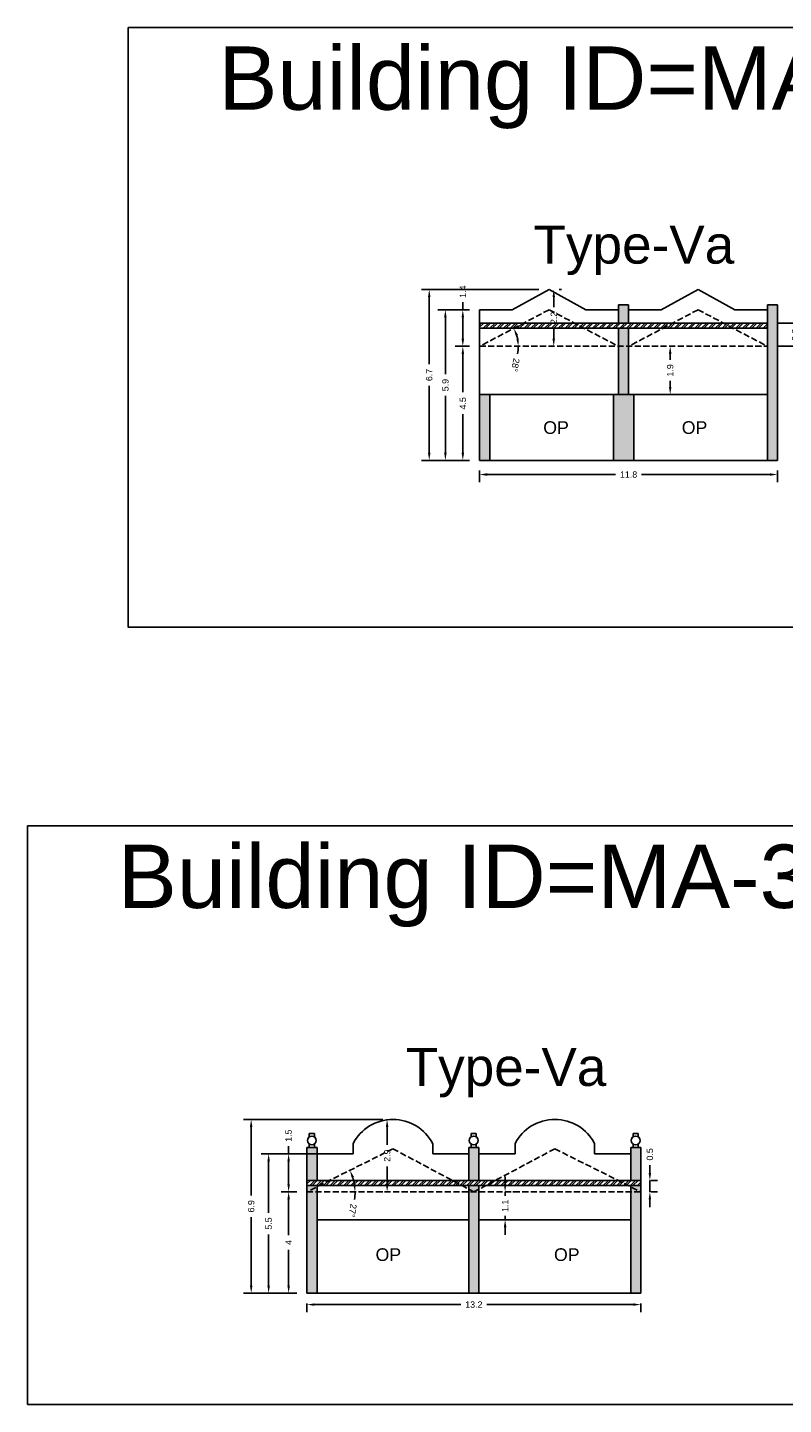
# Model space of a CAD drawing. Header units: metres. Extents: x 3416649 to 3417100, y -6712966 to -6712690.
# Tile 58 of 72: x 3416974 to 3417004, y -6712805 to -6712750. Entities that reach past the tile are written whole.
import ezdxf

# ---------------------------------------------------------------- set-up
doc = ezdxf.new("R2010")
doc.units = ezdxf.units.M
doc.linetypes.add('ACAD_ISO02W100', pattern=[15, 12, -3])
doc.layers.add('Dotted', color=7, linetype='ACAD_ISO02W100', plot=False)
doc.styles.get("Standard").update_dxf_attribs({"font": 'arial.ttf'})
doc.dimstyles.new('ISO-25', dxfattribs={"dimtxt": 0.25, "dimasz": 0.3, "dimexe": 0.3, "dimexo": 0.4, "dimgap": 0.2, "dimtad": 0, "dimdec": 1, "dimdsep": 46, "dimtxsty": 'Standard', "dimcen": 2.5, "dimadec": 0, "dimazin": 0, "dimtfac": 1, "dimtdec": 1, "dimtmove": 0, "dimatfit": 3, "dimfxl": 1, "dimarcsym": 0})

# ---------------------------------------------------------------- blocks, each defined once
blk = doc.blocks.new('*D238')
at = {"color": 0, "lineweight": -2, "transparency": 16777216}
for p, q in [((3416991.816, -6712767.777), (3416991.816, -6712768.237)), ((3416992.116, -6712767.937), (3416997.183, -6712767.937)), ((3417003.276, -6712767.937), (3416998.209, -6712767.937)), ((3417003.576, -6712767.777), (3417003.576, -6712768.237))]:
    blk.add_line(p, q, dxfattribs=at)
at = {"color": 0, "transparency": 16777216}
for points in [[(3416992.116, -6712767.887), (3416992.116, -6712767.987), (3416991.816, -6712767.937)], [(3417003.276, -6712767.887), (3417003.276, -6712767.987), (3417003.576, -6712767.937)]]:
    blk.add_solid(points, dxfattribs=at)
at = {"layer": 'Defpoints', "color": 0, "transparency": 16777216}
for p in [(3416991.816, -6712767.377), (3417003.576, -6712767.377), (3417003.576, -6712767.937)]:
    blk.add_point(p, dxfattribs=at)
at = {"color": 0, "transparency": 16777216, "insert": (3416997.696, -6712767.937), "char_height": 0.25, "attachment_point": 5}
blk.add_mtext('11.8', dxfattribs=at)
blk = doc.blocks.new('*D239')
at = {"color": 0, "lineweight": -2, "transparency": 16777216}
for start, end in [(11.2684, 16.4556), (348.7316, 360)]:
    blk.add_arc((3416991.816, -6712762.877), 1.528, start, end, dxfattribs=at)
at = {"color": 0, "transparency": 16777216}
for points in [[(3416993.235, -6712762.463), (3416993.328, -6712762.425), (3416993.168, -6712762.166)], [(3416993.364, -6712762.573), (3416993.265, -6712762.583), (3416993.344, -6712762.877)]]:
    blk.add_solid(points, dxfattribs=at)
at = {"layer": 'Defpoints', "color": 0, "transparency": 16777216}
for p in [(3416994.556, -6712761.437), (3416993.265, -6712762.393), (3416991.816, -6712762.877), (3416991.816, -6712762.877), (3417003.176, -6712762.877)]:
    blk.add_point(p, dxfattribs=at)
at = {"color": 0, "transparency": 16777216, "insert": (3416993.227, -6712763.614), "char_height": 0.25, "attachment_point": 5, "rotation": 258.7316}
blk.add_mtext('28°', dxfattribs=at)
blk = doc.blocks.new('*D240')
at = {"color": 0, "lineweight": -2, "transparency": 16777216}
for p, q in [((3416991.416, -6712762.877), (3416990.853, -6712762.877)), ((3416991.153, -6712763.177), (3416991.153, -6712764.693)), ((3416991.153, -6712767.077), (3416991.153, -6712765.56)), ((3416991.416, -6712767.377), (3416990.853, -6712767.377))]:
    blk.add_line(p, q, dxfattribs=at)
at = {"color": 0, "transparency": 16777216}
for points in [[(3416991.103, -6712763.177), (3416991.203, -6712763.177), (3416991.153, -6712762.877)], [(3416991.103, -6712767.077), (3416991.203, -6712767.077), (3416991.153, -6712767.377)]]:
    blk.add_solid(points, dxfattribs=at)
at = {"layer": 'Defpoints', "color": 0, "transparency": 16777216}
for p in [(3416991.153, -6712762.877), (3416991.816, -6712762.877), (3416991.816, -6712767.377)]:
    blk.add_point(p, dxfattribs=at)
at = {"color": 0, "transparency": 16777216, "insert": (3416991.153, -6712765.127), "char_height": 0.25, "attachment_point": 5, "rotation": 90}
blk.add_mtext('4.5', dxfattribs=at)
blk = doc.blocks.new('*D241')
at = {"color": 0, "lineweight": -2, "transparency": 16777216}
for p, q in [((3416991.153, -6712761.437), (3416991.153, -6712761.137)), ((3416991.416, -6712761.437), (3416990.853, -6712761.437)), ((3416991.153, -6712762.577), (3416991.153, -6712761.737)), ((3416991.416, -6712762.877), (3416990.853, -6712762.877))]:
    blk.add_line(p, q, dxfattribs=at)
at = {"color": 0, "transparency": 16777216}
for points in [[(3416991.103, -6712761.737), (3416991.203, -6712761.737), (3416991.153, -6712761.437)], [(3416991.103, -6712762.577), (3416991.203, -6712762.577), (3416991.153, -6712762.877)]]:
    blk.add_solid(points, dxfattribs=at)
at = {"layer": 'Defpoints', "color": 0, "transparency": 16777216}
for p in [(3416991.153, -6712761.437), (3416991.816, -6712761.437), (3416991.816, -6712762.877)]:
    blk.add_point(p, dxfattribs=at)
at = {"color": 0, "transparency": 16777216, "insert": (3416991.153, -6712760.722), "char_height": 0.25, "attachment_point": 5, "rotation": 90}
blk.add_mtext('1.4', dxfattribs=at)
blk = doc.blocks.new('*D242')
at = {"color": 0, "lineweight": -2, "transparency": 16777216}
for p, q in [((3416994.741, -6712760.937), (3416994.741, -6712761.328)), ((3416994.956, -6712760.637), (3416995.041, -6712760.637)), ((3416994.741, -6712762.577), (3416994.741, -6712762.185)), ((3416994.956, -6712762.877), (3416995.041, -6712762.877))]:
    blk.add_line(p, q, dxfattribs=at)
at = {"color": 0, "transparency": 16777216}
for points in [[(3416994.691, -6712760.937), (3416994.791, -6712760.937), (3416994.741, -6712760.637)], [(3416994.691, -6712762.577), (3416994.791, -6712762.577), (3416994.741, -6712762.877)]]:
    blk.add_solid(points, dxfattribs=at)
at = {"layer": 'Defpoints', "color": 0, "transparency": 16777216}
for p in [(3416994.556, -6712760.637), (3416994.556, -6712762.877), (3416994.741, -6712762.877)]:
    blk.add_point(p, dxfattribs=at)
at = {"color": 0, "transparency": 16777216, "insert": (3416994.741, -6712761.757), "char_height": 0.25, "attachment_point": 5, "rotation": 90}
blk.add_mtext('2.2', dxfattribs=at)
blk = doc.blocks.new('*D243')
at = {"color": 0, "lineweight": -2, "transparency": 16777216}
for p, q in [((3416991.416, -6712761.437), (3416990.165, -6712761.437)), ((3416990.465, -6712761.737), (3416990.465, -6712763.979)), ((3416990.465, -6712767.077), (3416990.465, -6712764.835)), ((3416991.416, -6712767.377), (3416990.165, -6712767.377))]:
    blk.add_line(p, q, dxfattribs=at)
at = {"color": 0, "transparency": 16777216}
for points in [[(3416990.415, -6712761.737), (3416990.515, -6712761.737), (3416990.465, -6712761.437)], [(3416990.415, -6712767.077), (3416990.515, -6712767.077), (3416990.465, -6712767.377)]]:
    blk.add_solid(points, dxfattribs=at)
at = {"layer": 'Defpoints', "color": 0, "transparency": 16777216}
for p in [(3416990.465, -6712761.437), (3416991.816, -6712761.437), (3416991.816, -6712767.377)]:
    blk.add_point(p, dxfattribs=at)
at = {"color": 0, "transparency": 16777216, "insert": (3416990.465, -6712764.407), "char_height": 0.25, "attachment_point": 5, "rotation": 90}
blk.add_mtext('5.9', dxfattribs=at)
blk = doc.blocks.new('*D244')
at = {"color": 0, "lineweight": -2, "transparency": 16777216}
for p, q in [((3416994.156, -6712760.637), (3416989.528, -6712760.637)), ((3416989.828, -6712760.937), (3416989.828, -6712763.579)), ((3416989.828, -6712767.077), (3416989.828, -6712764.435)), ((3416991.416, -6712767.377), (3416989.528, -6712767.377))]:
    blk.add_line(p, q, dxfattribs=at)
at = {"color": 0, "transparency": 16777216}
for points in [[(3416989.778, -6712760.937), (3416989.878, -6712760.937), (3416989.828, -6712760.637)], [(3416989.778, -6712767.077), (3416989.878, -6712767.077), (3416989.828, -6712767.377)]]:
    blk.add_solid(points, dxfattribs=at)
at = {"layer": 'Defpoints', "color": 0, "transparency": 16777216}
for p in [(3416989.828, -6712760.637), (3416994.556, -6712760.637), (3416991.816, -6712767.377)]:
    blk.add_point(p, dxfattribs=at)
at = {"color": 0, "transparency": 16777216, "insert": (3416989.828, -6712764.007), "char_height": 0.25, "attachment_point": 5, "rotation": 90}
blk.add_mtext('6.7', dxfattribs=at)
blk = doc.blocks.new('*D245')
at = {"color": 0, "lineweight": -2, "transparency": 16777216}
for p, q in [((3416999.156, -6712762.877), (3416999.037, -6712762.877)), ((3416999.337, -6712763.177), (3416999.337, -6712763.411)), ((3416999.337, -6712764.477), (3416999.337, -6712764.243)), ((3416999.156, -6712764.777), (3416999.037, -6712764.777))]:
    blk.add_line(p, q, dxfattribs=at)
at = {"color": 0, "transparency": 16777216}
for points in [[(3416999.287, -6712763.177), (3416999.387, -6712763.177), (3416999.337, -6712762.877)], [(3416999.287, -6712764.477), (3416999.387, -6712764.477), (3416999.337, -6712764.777)]]:
    blk.add_solid(points, dxfattribs=at)
at = {"layer": 'Defpoints', "color": 0, "transparency": 16777216}
for p in [(3416999.337, -6712762.877), (3416999.556, -6712762.877), (3416999.556, -6712764.777)]:
    blk.add_point(p, dxfattribs=at)
at = {"color": 0, "transparency": 16777216, "insert": (3416999.337, -6712763.827), "char_height": 0.25, "attachment_point": 5, "rotation": 90}
blk.add_mtext('1.9', dxfattribs=at)
blk = doc.blocks.new('*D246')
at = {"color": 0, "lineweight": -2, "transparency": 16777216}
for p, q in [((3417004.268, -6712761.667), (3417004.268, -6712761.367)), ((3417003.576, -6712761.967), (3417004.568, -6712761.967)), ((3417004.268, -6712761.967), (3417004.268, -6712761.994)), ((3417003.576, -6712762.877), (3417004.568, -6712762.877)), ((3417004.268, -6712762.877), (3417004.268, -6712762.85)), ((3417004.268, -6712763.177), (3417004.268, -6712763.477))]:
    blk.add_line(p, q, dxfattribs=at)
at = {"color": 0, "transparency": 16777216}
for points in [[(3417004.218, -6712761.667), (3417004.318, -6712761.667), (3417004.268, -6712761.967)], [(3417004.218, -6712763.177), (3417004.318, -6712763.177), (3417004.268, -6712762.877)]]:
    blk.add_solid(points, dxfattribs=at)
at = {"layer": 'Defpoints', "color": 0, "transparency": 16777216}
for p in [(3417003.176, -6712761.967), (3417004.268, -6712761.967), (3417003.176, -6712762.877)]:
    blk.add_point(p, dxfattribs=at)
at = {"color": 0, "transparency": 16777216, "insert": (3417004.268, -6712762.422), "char_height": 0.25, "attachment_point": 5, "rotation": 90}
blk.add_mtext('0.9', dxfattribs=at)
blk = doc.blocks.new('*D303')
at = {"color": 0, "lineweight": -2, "transparency": 16777216}
for start, end in [(9.0515, 17.5473), (350.9485, 360)]:
    blk.add_arc((3416984.999, -6712796.243), 1.901, start, end, dxfattribs=at)
at = {"color": 0, "transparency": 16777216}
for points in [[(3416986.765, -6712795.689), (3416986.858, -6712795.651), (3416986.699, -6712795.392)], [(3416986.926, -6712795.94), (3416986.826, -6712795.948), (3416986.9, -6712796.243)]]:
    blk.add_solid(points, dxfattribs=at)
at = {"layer": 'Defpoints', "color": 0, "transparency": 16777216}
for p in [(3416988.394, -6712794.543), (3416986.81, -6712795.664), (3416984.999, -6712796.243), (3416984.999, -6712796.243), (3416998.179, -6712796.243)]:
    blk.add_point(p, dxfattribs=at)
at = {"color": 0, "transparency": 16777216, "insert": (3416986.806, -6712796.984), "char_height": 0.25, "attachment_point": 5, "rotation": 260.9485}
blk.add_mtext('27°', dxfattribs=at)
blk = doc.blocks.new('*D304')
at = {"color": 0, "lineweight": -2, "transparency": 16777216}
for p, q in [((3416984.599, -6712796.243), (3416983.979, -6712796.243)), ((3416984.279, -6712796.543), (3416984.279, -6712797.957)), ((3416984.279, -6712799.943), (3416984.279, -6712798.53)), ((3416984.599, -6712800.243), (3416983.979, -6712800.243))]:
    blk.add_line(p, q, dxfattribs=at)
at = {"color": 0, "transparency": 16777216}
for points in [[(3416984.229, -6712796.543), (3416984.329, -6712796.543), (3416984.279, -6712796.243)], [(3416984.229, -6712799.943), (3416984.329, -6712799.943), (3416984.279, -6712800.243)]]:
    blk.add_solid(points, dxfattribs=at)
at = {"layer": 'Defpoints', "color": 0, "transparency": 16777216}
for p in [(3416984.279, -6712796.243), (3416984.999, -6712796.243), (3416984.999, -6712800.243)]:
    blk.add_point(p, dxfattribs=at)
at = {"color": 0, "transparency": 16777216, "insert": (3416984.279, -6712798.243), "char_height": 0.25, "attachment_point": 5, "rotation": 90}
blk.add_mtext('4', dxfattribs=at)
blk = doc.blocks.new('*D305')
at = {"color": 0, "lineweight": -2, "transparency": 16777216}
for p, q in [((3416985.711, -6712794.743), (3416983.979, -6712794.743)), ((3416984.279, -6712794.743), (3416984.279, -6712794.443)), ((3416984.279, -6712795.943), (3416984.279, -6712795.043)), ((3416984.599, -6712796.243), (3416983.979, -6712796.243))]:
    blk.add_line(p, q, dxfattribs=at)
at = {"color": 0, "transparency": 16777216}
for points in [[(3416984.229, -6712795.043), (3416984.329, -6712795.043), (3416984.279, -6712794.743)], [(3416984.229, -6712795.943), (3416984.329, -6712795.943), (3416984.279, -6712796.243)]]:
    blk.add_solid(points, dxfattribs=at)
at = {"layer": 'Defpoints', "color": 0, "transparency": 16777216}
for p in [(3416984.279, -6712794.743), (3416986.111, -6712794.743), (3416984.999, -6712796.243)]:
    blk.add_point(p, dxfattribs=at)
at = {"color": 0, "transparency": 16777216, "insert": (3416984.279, -6712794.026), "char_height": 0.25, "attachment_point": 5, "rotation": 90}
blk.add_mtext('1.5', dxfattribs=at)
blk = doc.blocks.new('*D306')
at = {"color": 0, "lineweight": -2, "transparency": 16777216}
for p, q in [((3416987.994, -6712793.383), (3416987.866, -6712793.383)), ((3416988.166, -6712793.683), (3416988.166, -6712794.383)), ((3416988.166, -6712795.943), (3416988.166, -6712795.243)), ((3416987.994, -6712796.243), (3416987.866, -6712796.243))]:
    blk.add_line(p, q, dxfattribs=at)
at = {"color": 0, "transparency": 16777216}
for points in [[(3416988.116, -6712793.683), (3416988.216, -6712793.683), (3416988.166, -6712793.383)], [(3416988.116, -6712795.943), (3416988.216, -6712795.943), (3416988.166, -6712796.243)]]:
    blk.add_solid(points, dxfattribs=at)
at = {"layer": 'Defpoints', "color": 0, "transparency": 16777216}
for p in [(3416988.394, -6712793.383), (3416988.166, -6712796.243), (3416988.394, -6712796.243)]:
    blk.add_point(p, dxfattribs=at)
at = {"color": 0, "transparency": 16777216, "insert": (3416988.166, -6712794.813), "char_height": 0.25, "attachment_point": 5, "rotation": 90}
blk.add_mtext('2.9', dxfattribs=at)
blk = doc.blocks.new('*D307')
at = {"color": 0, "lineweight": -2, "transparency": 16777216}
for p, q in [((3416984.999, -6712800.643), (3416984.999, -6712800.992)), ((3416985.299, -6712800.692), (3416991.077, -6712800.692)), ((3416997.879, -6712800.692), (3416992.101, -6712800.692)), ((3416998.179, -6712800.643), (3416998.179, -6712800.992))]:
    blk.add_line(p, q, dxfattribs=at)
at = {"color": 0, "transparency": 16777216}
for points in [[(3416985.299, -6712800.642), (3416985.299, -6712800.742), (3416984.999, -6712800.692)], [(3416997.879, -6712800.642), (3416997.879, -6712800.742), (3416998.179, -6712800.692)]]:
    blk.add_solid(points, dxfattribs=at)
at = {"layer": 'Defpoints', "color": 0, "transparency": 16777216}
for p in [(3416984.999, -6712800.243), (3416998.179, -6712800.243), (3416998.179, -6712800.692)]:
    blk.add_point(p, dxfattribs=at)
at = {"color": 0, "transparency": 16777216, "insert": (3416991.589, -6712800.692), "char_height": 0.25, "attachment_point": 5}
blk.add_mtext('13.2', dxfattribs=at)
blk = doc.blocks.new('*D308')
at = {"color": 0, "lineweight": -2, "transparency": 16777216}
for p, q in [((3416992.822, -6712795.943), (3416992.822, -6712795.643)), ((3416992.822, -6712796.243), (3416992.822, -6712796.401)), ((3416993.172, -6712796.243), (3416993.122, -6712796.243)), ((3416992.822, -6712797.343), (3416992.822, -6712797.185)), ((3416993.172, -6712797.343), (3416993.122, -6712797.343)), ((3416992.822, -6712797.643), (3416992.822, -6712797.943))]:
    blk.add_line(p, q, dxfattribs=at)
at = {"color": 0, "transparency": 16777216}
for points in [[(3416992.772, -6712795.943), (3416992.872, -6712795.943), (3416992.822, -6712796.243)], [(3416992.772, -6712797.643), (3416992.872, -6712797.643), (3416992.822, -6712797.343)]]:
    blk.add_solid(points, dxfattribs=at)
at = {"layer": 'Defpoints', "color": 0, "transparency": 16777216}
for p in [(3416992.772, -6712796.243), (3416992.822, -6712796.243), (3416992.772, -6712797.343)]:
    blk.add_point(p, dxfattribs=at)
at = {"color": 0, "transparency": 16777216, "insert": (3416992.822, -6712796.793), "char_height": 0.25, "attachment_point": 5, "rotation": 90}
blk.add_mtext('1.1', dxfattribs=at)
blk = doc.blocks.new('*D309')
at = {"color": 0, "lineweight": -2, "transparency": 16777216}
for p, q in [((3416985.711, -6712794.743), (3416983.19, -6712794.743)), ((3416983.49, -6712795.043), (3416983.49, -6712797.065)), ((3416983.49, -6712799.943), (3416983.49, -6712797.922)), ((3416984.599, -6712800.243), (3416983.19, -6712800.243))]:
    blk.add_line(p, q, dxfattribs=at)
at = {"color": 0, "transparency": 16777216}
for points in [[(3416983.44, -6712795.043), (3416983.54, -6712795.043), (3416983.49, -6712794.743)], [(3416983.44, -6712799.943), (3416983.54, -6712799.943), (3416983.49, -6712800.243)]]:
    blk.add_solid(points, dxfattribs=at)
at = {"layer": 'Defpoints', "color": 0, "transparency": 16777216}
for p in [(3416983.49, -6712794.743), (3416986.111, -6712794.743), (3416984.999, -6712800.243)]:
    blk.add_point(p, dxfattribs=at)
at = {"color": 0, "transparency": 16777216, "insert": (3416983.49, -6712797.493), "char_height": 0.25, "attachment_point": 5, "rotation": 90}
blk.add_mtext('5.5', dxfattribs=at)
blk = doc.blocks.new('*D310')
at = {"color": 0, "lineweight": -2, "transparency": 16777216}
for p, q in [((3416987.994, -6712793.383), (3416982.501, -6712793.383)), ((3416982.801, -6712793.683), (3416982.801, -6712796.385)), ((3416982.801, -6712799.943), (3416982.801, -6712797.242)), ((3416984.599, -6712800.243), (3416982.501, -6712800.243))]:
    blk.add_line(p, q, dxfattribs=at)
at = {"color": 0, "transparency": 16777216}
for points in [[(3416982.751, -6712793.683), (3416982.851, -6712793.683), (3416982.801, -6712793.383)], [(3416982.751, -6712799.943), (3416982.851, -6712799.943), (3416982.801, -6712800.243)]]:
    blk.add_solid(points, dxfattribs=at)
at = {"layer": 'Defpoints', "color": 0, "transparency": 16777216}
for p in [(3416982.801, -6712793.383), (3416988.394, -6712793.383), (3416984.999, -6712800.243)]:
    blk.add_point(p, dxfattribs=at)
at = {"color": 0, "transparency": 16777216, "insert": (3416982.801, -6712796.813), "char_height": 0.25, "attachment_point": 5, "rotation": 90}
blk.add_mtext('6.9', dxfattribs=at)
blk = doc.blocks.new('*D311')
at = {"color": 0, "lineweight": -2, "transparency": 16777216}
for p, q in [((3416998.535, -6712795.493), (3416998.535, -6712795.193)), ((3416998.535, -6712796.243), (3416998.535, -6712795.793)), ((3416998.579, -6712795.793), (3416998.835, -6712795.793)), ((3416998.579, -6712796.243), (3416998.835, -6712796.243)), ((3416998.535, -6712796.543), (3416998.535, -6712796.843))]:
    blk.add_line(p, q, dxfattribs=at)
at = {"color": 0, "transparency": 16777216}
for points in [[(3416998.485, -6712795.493), (3416998.585, -6712795.493), (3416998.535, -6712795.793)], [(3416998.485, -6712796.543), (3416998.585, -6712796.543), (3416998.535, -6712796.243)]]:
    blk.add_solid(points, dxfattribs=at)
at = {"layer": 'Defpoints', "color": 0, "transparency": 16777216}
for p in [(3416998.179, -6712795.793), (3416998.535, -6712795.793), (3416998.179, -6712796.243)]:
    blk.add_point(p, dxfattribs=at)
at = {"color": 0, "transparency": 16777216, "insert": (3416998.535, -6712794.765), "char_height": 0.25, "attachment_point": 5, "rotation": 90}
blk.add_mtext('0.5', dxfattribs=at)

msp = doc.modelspace()

# ---------------------------------------------------------------- hatches: boundary and pattern name
h = msp.add_hatch(color=256)
h.dxf.hatch_style = 1
h.paths.add_polyline_path([(3417003.576, -6712761.237), (3417003.176, -6712761.237), (3417003.176, -6712767.377), (3417003.576, -6712767.377)])
h.paths.add_polyline_path([(3416997.696, -6712761.237), (3416997.296, -6712761.237), (3416997.296, -6712761.967), (3416997.696, -6712761.967)])
h.paths.add_polyline_path([(3416997.696, -6712762.167), (3416997.296, -6712762.167), (3416997.296, -6712762.877), (3416997.696, -6712762.877)])
h.paths.add_polyline_path([(3416997.696, -6712762.877), (3416997.296, -6712762.877), (3416997.296, -6712764.777), (3416997.696, -6712764.777)])
h.paths.add_polyline_path([(3416997.896, -6712764.777), (3416997.096, -6712764.777), (3416997.096, -6712767.377), (3416997.896, -6712767.377)])
h.paths.add_polyline_path([(3416992.216, -6712764.777), (3416991.816, -6712764.777), (3416991.816, -6712767.377), (3416992.216, -6712767.377)])
h = msp.add_hatch()
h.set_pattern_fill('ANSI32', color=256, scale=0.02)
h.set_pattern_definition([(45, (-3.33762, 0), (-0.134703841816, 0.134703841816), []), (45, (-3.24782, 0), (-0.134703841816, 0.134703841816), [])])
h.paths.add_polyline_path([(3417003.176, -6712762.167), (3417003.176, -6712761.967), (3416991.816, -6712761.967), (3416991.816, -6712762.167)])
h = msp.add_hatch()
h.set_pattern_fill('ANGLE', color=256)
h.set_pattern_definition([(0, (0, 0), (0, 6.985), [5.08, -1.905]), (90, (0, 0), (-6.985, 4e-16), [5.08, -1.905])])
h.paths.add_polyline_path([(3416997.822, -6712794.393), (3416997.322, -6712794.393), (3416997.322, -6712798.803), (3416997.822, -6712798.803)])
h.paths.add_polyline_path([(3416997.822, -6712792.643), (3416997.322, -6712792.643), (3416997.322, -6712794.166), (3416997.822, -6712794.328)])
h.paths.add_polyline_path([(3416997.822, -6712794.328), (3416997.322, -6712794.166), (3416997.322, -6712794.393), (3416997.822, -6712794.393)])
h.paths.add_polyline_path([(3416991.642, -6712792.643), (3416991.142, -6712792.643), (3416991.142, -6712794.328), (3416991.642, -6712794.166)])
h.paths.add_polyline_path([(3416991.642, -6712794.166), (3416991.142, -6712794.328), (3416991.142, -6712794.393), (3416991.642, -6712794.393)])
h.paths.add_polyline_path([(3416991.642, -6712794.393), (3416991.142, -6712794.393), (3416991.142, -6712798.803), (3416991.642, -6712798.803)])
h = msp.add_hatch(color=256)
h.dxf.hatch_style = 1
h.paths.add_polyline_path([(3416998.179, -6712794.493), (3416997.779, -6712794.493), (3416997.779, -6712795.793), (3416998.179, -6712795.793)])
h.paths.add_polyline_path([(3416997.779, -6712796.043), (3416997.779, -6712796.243), (3416998.179, -6712796.243)], flags=17)
h.paths.add_polyline_path([(3416998.179, -6712795.993), (3416997.779, -6712795.993), (3416997.779, -6712796.043), (3416998.179, -6712796.243)])
h.paths.add_polyline_path([(3416998.179, -6712796.243), (3416997.779, -6712796.243), (3416997.779, -6712800.243), (3416998.179, -6712800.243)])
h.paths.add_polyline_path([(3416991.789, -6712796.243), (3416991.389, -6712796.243), (3416991.389, -6712800.243), (3416991.789, -6712800.243)])
h.paths.add_polyline_path([(3416991.789, -6712795.993), (3416991.389, -6712795.993), (3416991.389, -6712796.137), (3416991.589, -6712796.243), (3416991.789, -6712796.137)])
h.paths.add_polyline_path([(3416991.389, -6712796.137), (3416991.389, -6712796.243), (3416991.589, -6712796.243)], flags=17)
h.paths.add_polyline_path([(3416991.789, -6712796.137), (3416991.589, -6712796.243), (3416991.789, -6712796.243)], flags=17)
h.paths.add_polyline_path([(3416991.789, -6712794.493), (3416991.389, -6712794.493), (3416991.389, -6712795.793), (3416991.789, -6712795.793)])
h.paths.add_polyline_path([(3416985.399, -6712794.493), (3416984.999, -6712794.493), (3416984.999, -6712795.793), (3416985.399, -6712795.793)])
h.paths.add_polyline_path([(3416985.399, -6712796.043), (3416984.999, -6712796.243), (3416985.399, -6712796.243)], flags=17)
h.paths.add_polyline_path([(3416985.399, -6712796.043), (3416985.399, -6712795.993), (3416984.999, -6712795.993), (3416984.999, -6712796.243)])
h = msp.add_hatch()
h.set_pattern_fill('ANSI32', color=256, scale=0.02)
h.set_pattern_definition([(45, (-22.42419, 0), (-0.134703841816, 0.134703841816), []), (45, (-22.33439, 0), (-0.134703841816, 0.134703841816), [])])
h.paths.add_polyline_path([(3416984.999, -6712795.793), (3416984.999, -6712795.993), (3416998.179, -6712795.993), (3416998.179, -6712795.793)])
h = msp.add_hatch(color=256)
h.dxf.hatch_style = 1
h.paths.add_polyline_path([(3416985.399, -6712796.243), (3416984.999, -6712796.243), (3416984.999, -6712800.243), (3416985.399, -6712800.243)])

# ---------------------------------------------------------------- linework, layer by layer
for points in [[(3416977.943, -6712750.299), (3417011.658, -6712750.299), (3417011.658, -6712773.955), (3416977.943, -6712773.955)], [(3416992.216, -6712764.777), (3416997.096, -6712764.777), (3416997.096, -6712767.377), (3416992.216, -6712767.377)], [(3416973.975, -6712781.797), (3417010.284, -6712781.797), (3417010.284, -6712804.632), (3416973.975, -6712804.632)], [(3416991.389, -6712797.343), (3416985.399, -6712797.343), (3416985.399, -6712800.243), (3416991.389, -6712800.243)]]:
    msp.add_lwpolyline(points, close=True)
for points in [[(3416993.106, -6712761.437), (3416994.556, -6712760.637)], [(3416996.006, -6712761.437), (3416994.556, -6712760.637)], [(3416998.986, -6712761.437), (3417000.436, -6712760.637)], [(3417001.886, -6712761.437), (3417000.436, -6712760.637)], [(3416991.816, -6712767.377), (3416991.816, -6712761.437)], [(3416991.816, -6712761.437), (3416993.106, -6712761.437)], [(3416996.006, -6712761.437), (3416997.296, -6712761.437)], [(3416997.296, -6712761.237), (3416997.696, -6712761.237)], [(3416997.296, -6712761.967), (3416997.296, -6712761.237)], [(3416997.696, -6712761.967), (3416997.696, -6712761.237)], [(3416998.986, -6712761.437), (3416997.696, -6712761.437)], [(3417003.176, -6712761.437), (3417001.886, -6712761.437)], [(3417003.176, -6712767.377), (3417003.176, -6712761.237)], [(3417003.176, -6712761.237), (3417003.576, -6712761.237)], [(3417003.576, -6712767.377), (3417003.576, -6712761.237)], [(3416991.816, -6712761.967), (3417003.176, -6712761.967)], [(3416991.816, -6712762.167), (3417003.176, -6712762.167)], [(3416997.296, -6712764.777), (3416997.296, -6712762.167)], [(3416997.696, -6712764.777), (3416997.696, -6712762.167)], [(3416991.816, -6712764.777), (3417003.176, -6712764.777)], [(3416992.216, -6712767.377), (3416992.216, -6712764.777)], [(3416997.096, -6712764.777), (3416997.096, -6712767.377)], [(3416997.896, -6712764.777), (3416997.896, -6712767.377)], [(3416991.816, -6712767.377), (3417003.176, -6712767.377)], [(3417003.176, -6712767.377), (3417003.576, -6712767.377)], [(3416985.095, -6712794.071), (3416985.095, -6712793.937)], [(3416985.295, -6712793.937), (3416985.095, -6712793.937)], [(3416985.295, -6712794.071), (3416985.295, -6712793.937)], [(3416991.485, -6712794.071), (3416991.485, -6712793.937)], [(3416991.685, -6712793.937), (3416991.485, -6712793.937)], [(3416991.685, -6712794.071), (3416991.685, -6712793.937)], [(3416997.875, -6712794.071), (3416997.875, -6712793.937)], [(3416998.075, -6712793.937), (3416997.875, -6712793.937)], [(3416998.075, -6712794.071), (3416998.075, -6712793.937)], [(3416984.999, -6712794.493), (3416984.999, -6712800.243)], [(3416984.999, -6712794.493), (3416985.399, -6712794.493)], [(3416985.095, -6712794.493), (3416985.095, -6712794.359)], [(3416985.295, -6712794.493), (3416985.295, -6712794.359)], [(3416985.399, -6712794.493), (3416985.399, -6712795.793)], [(3416985.399, -6712794.743), (3416986.824, -6712794.743)], [(3416986.824, -6712794.343), (3416986.824, -6712794.743)], [(3416989.964, -6712794.343), (3416989.964, -6712794.743)], [(3416989.964, -6712794.743), (3416991.389, -6712794.743)], [(3416991.389, -6712794.493), (3416991.389, -6712795.793)], [(3416991.389, -6712794.493), (3416991.789, -6712794.493)], [(3416991.485, -6712794.493), (3416991.485, -6712794.359)], [(3416991.685, -6712794.493), (3416991.685, -6712794.359)], [(3416991.789, -6712794.493), (3416991.789, -6712795.793)], [(3416991.789, -6712794.743), (3416993.214, -6712794.743)], [(3416993.214, -6712794.343), (3416993.214, -6712794.743)], [(3416996.354, -6712794.343), (3416996.354, -6712794.743)], [(3416996.354, -6712794.743), (3416997.779, -6712794.743)], [(3416997.779, -6712794.493), (3416997.779, -6712795.793)], [(3416997.779, -6712794.493), (3416998.179, -6712794.493)], [(3416997.875, -6712794.493), (3416997.875, -6712794.359)], [(3416998.075, -6712794.493), (3416998.075, -6712794.359)], [(3416998.179, -6712794.493), (3416998.179, -6712800.243)], [(3416984.999, -6712795.793), (3416998.179, -6712795.793)], [(3416984.999, -6712795.993), (3416998.179, -6712795.993)], [(3416985.399, -6712795.993), (3416985.399, -6712800.243)], [(3416991.389, -6712795.993), (3416991.389, -6712800.243)], [(3416991.789, -6712795.993), (3416991.789, -6712800.243)], [(3416997.779, -6712795.993), (3416997.779, -6712800.243)], [(3416985.399, -6712797.343), (3416991.389, -6712797.343)], [(3416991.789, -6712797.343), (3416997.779, -6712797.343)], [(3416984.999, -6712800.243), (3416998.179, -6712800.243)]]:
    msp.add_lwpolyline(points)
for centre in [(3416985.195, -6712794.215), (3416991.585, -6712794.215), (3416997.975, -6712794.215)]:
    msp.add_circle(centre, 0.176)
for centre in [(3416988.394, -6712795.147), (3416994.784, -6712795.147)]:
    msp.add_arc(centre, 1.764, 27.1114, 152.8886)
at = {"layer": 'Dotted', "ltscale": 0.02}
for points in [[(3416994.556, -6712761.437), (3416991.816, -6712762.877)], [(3416994.556, -6712761.437), (3416997.296, -6712762.877)], [(3417000.436, -6712761.437), (3416997.696, -6712762.877)], [(3417000.436, -6712761.437), (3417003.176, -6712762.877)], [(3416991.816, -6712762.877), (3417003.176, -6712762.877)], [(3416988.394, -6712794.543), (3416984.999, -6712796.243)], [(3416988.394, -6712794.543), (3416991.589, -6712796.243)], [(3416994.784, -6712794.543), (3416991.589, -6712796.243)], [(3416994.784, -6712794.543), (3416998.179, -6712796.243)], [(3416984.999, -6712796.243), (3416998.179, -6712796.243)]]:
    msp.add_lwpolyline(points, dxfattribs=at)

# ---------------------------------------------------------------- texts
at = {"attachment_point": 1}
for s, width, heights, insert, char_height in [('Building ID=MA-30', 67.86454, [0.517], (3416981.506, -6712751.043), 2.5), ('Type-Va ', 9.99112, [0.517], (3416993.946, -6712758.115), 1.5), ('OP', 1.17554, [0], (3416994.328, -6712765.834), 0.5), ('OP', 1.17554, [0], (3416999.793, -6712765.834), 0.5), ('Building ID=MA-38', 67.86454, [0.517], (3416977.538, -6712782.541), 2.5), ('Type-Va ', 9.99112, [0.517], (3416988.899, -6712790.564), 1.5), ('OP', 1.17554, [0], (3416987.71, -6712798.47), 0.5), ('OP', 1.17554, [0], (3416994.751, -6712798.47), 0.5)]:
    msp.add_mtext_dynamic_manual_height_columns(s, width=width, gutter_width=12.5, heights=heights, dxfattribs=dict(at, insert=insert, char_height=char_height))

# ---------------------------------------------------------------- dimensions: what is measured, and where the dimension line sits
for base, p1, p2, picture, middle in [((3416991.153, -6712761.437), (3416991.816, -6712762.877), (3416991.816, -6712761.437), '*D241', (3416991.153, -6712760.722)), ((3416989.828, -6712760.637), (3416991.816, -6712767.377), (3416994.556, -6712760.637), '*D244', (3416989.828, -6712764.007)), ((3416994.741, -6712762.877), (3416994.556, -6712760.637), (3416994.556, -6712762.877), '*D242', (3416994.741, -6712761.757)), ((3416990.465, -6712761.437), (3416991.816, -6712767.377), (3416991.816, -6712761.437), '*D243', (3416990.465, -6712764.407)), ((3417004.268, -6712761.967), (3417003.176, -6712762.877), (3417003.176, -6712761.967), '*D246', (3417004.268, -6712762.422)), ((3416991.153, -6712762.877), (3416991.816, -6712767.377), (3416991.816, -6712762.877), '*D240', (3416991.153, -6712765.127)), ((3416999.337, -6712762.877), (3416999.556, -6712764.777), (3416999.556, -6712762.877), '*D245', (3416999.337, -6712763.827)), ((3416982.801, -6712793.383), (3416984.999, -6712800.243), (3416988.394, -6712793.383), '*D310', (3416982.801, -6712796.813)), ((3416988.166, -6712796.243), (3416988.394, -6712793.383), (3416988.394, -6712796.243), '*D306', (3416988.166, -6712794.813)), ((3416984.279, -6712794.743), (3416984.999, -6712796.243), (3416986.111, -6712794.743), '*D305', (3416984.279, -6712794.026)), ((3416983.49, -6712794.743), (3416984.999, -6712800.243), (3416986.111, -6712794.743), '*D309', (3416983.49, -6712797.493)), ((3416998.535084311, -6712795.793168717), (3416998.178998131, -6712796.243168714), (3416998.178998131, -6712795.793168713), '*D311', (3416998.535084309, -6712794.764655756)), ((3416984.279, -6712796.243), (3416984.999, -6712800.243), (3416984.999, -6712796.243), '*D304', (3416984.279, -6712798.243))]:
    dim = msp.add_linear_dim(base=base, p1=p1, p2=p2, angle=90, dimstyle='ISO-25')
    dim.commit()
    dim.dimension.update_dxf_attribs({"geometry": picture, "text_midpoint": middle})
for base, line1, line2, picture, middle in [((3416993.265, -6712762.393), ((3416991.816, -6712762.877), (3417003.176, -6712762.877)), ((3416994.556, -6712761.437), (3416991.816, -6712762.877)), '*D239', (3416993.227, -6712763.614)), ((3416986.81, -6712795.664), ((3416984.999, -6712796.243), (3416998.179, -6712796.243)), ((3416988.394, -6712794.543), (3416984.999, -6712796.243)), '*D303', (3416986.806, -6712796.984))]:
    dim = msp.add_angular_dim_2l(base=base, line1=line1, line2=line2, dimstyle='ISO-25')
    dim.commit()
    dim.dimension.update_dxf_attribs({"geometry": picture, "text_midpoint": middle})
for base, p1, p2, picture, middle in [((3417003.576, -6712767.937), (3416991.816, -6712767.377), (3417003.576, -6712767.377), '*D238', (3416997.696, -6712767.937)), ((3416998.179, -6712800.692), (3416984.999, -6712800.243), (3416998.179, -6712800.243), '*D307', (3416991.589, -6712800.692))]:
    dim = msp.add_linear_dim(base=base, p1=p1, p2=p2, dimstyle='ISO-25')
    dim.commit()
    dim.dimension.update_dxf_attribs({"geometry": picture, "text_midpoint": middle})
dim = msp.add_linear_dim(base=(3416992.822, -6712796.243), p1=(3416992.772, -6712797.343), p2=(3416992.772, -6712796.243), angle=90, dimstyle='ISO-25')
dim.commit()
dim.dimension.update_dxf_attribs({"geometry": '*D308', "text_midpoint": (3416992.822, -6712796.793), "dimtype": 160})

doc.saveas('drawing.dxf')
